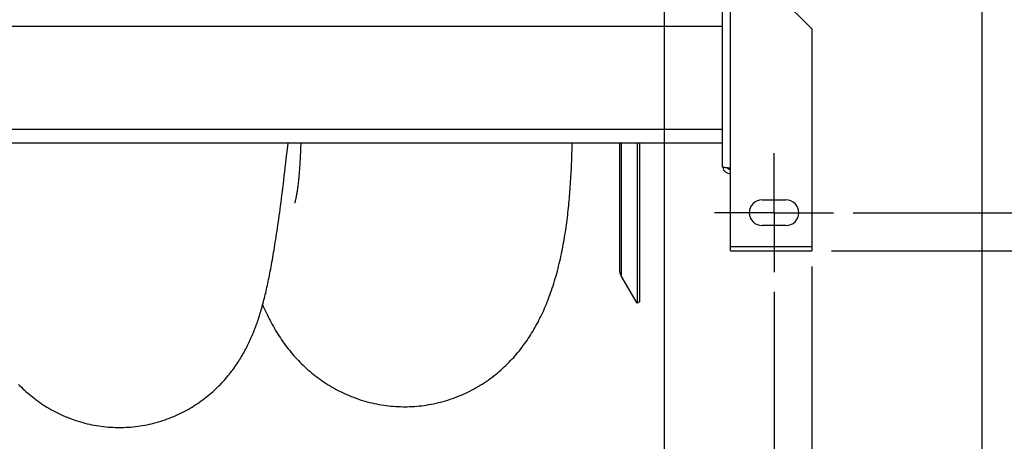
# Model space of a CAD drawing. Extents: x 0 to 420, y 0 to 397.
# Tile 5 of 16: x 194 to 243, y 57 to 78. Entities that reach past the tile are written whole.
import ezdxf

# ---------------------------------------------------------------- set-up
doc = ezdxf.new("R2010")
doc.units = 0
doc.header["$LTSCALE"] = 23.1
doc.linetypes.add('CENTER', pattern=[0.6, 0.375, -0.075, 0.075, -0.075])
doc.layers.get('0').update_dxf_attribs({"linetype": 'CONTINUOUS'})
for name, color, linetype in [('110528_DXF_CONTINUOUS_LINE', 7, 'CONTINUOUS'), ('110528_DXF_DIMENSION', 7, 'CONTINUOUS'), ('110536_DXF_AXIS', 7, 'CONTINUOUS'), ('110536_DXF_CONTINUOUS_LINE', 7, 'CONTINUOUS'), ('110801_DXF_CONTINUOUS_LINE', 7, 'CONTINUOUS'), ('AG_HOSE_125_DXF_CONTINUOUS', 7, 'CONTINUOUS'), ('ASEM_65_125-75_DXF_DIMENSI', 7, 'CONTINUOUS')]:
    doc.layers.add(name, color=color, linetype=linetype)
doc.styles.get("Standard").update_dxf_attribs({"font": 'txt', "width": 0.7})
doc.dimstyles.new('DIMSTYLE_1', dxfattribs={"dimtxt": 3.5, "dimasz": 3, "dimexe": 1.5, "dimexo": 1, "dimgap": 0.875, "dimtad": 1, "dimdec": 0, "dimlfac": 10, "dimtxsty": 'STANDARD', "dimblk": '_ARROW_FILLED', "dimblk1": '_ARROW_FILLED', "dimblk2": '_ARROW_FILLED', "dimcen": 0.09, "dimazin": 3, "dimtp": 0.8, "dimtm": 0.8, "dimtfac": 1, "dimtdec": 0, "dimtofl": 0, "dimtmove": 0, "dimatfit": 3, "dimtolj": 1})
doc.dimstyles.new('DIMSTYLE_2', dxfattribs={"dimtxt": 3.5, "dimasz": 3, "dimexe": 1.5, "dimexo": 1, "dimgap": 0.875, "dimtad": 1, "dimdec": 3, "dimlfac": 10, "dimtxsty": 'STANDARD', "dimblk": '_ARROW_FILLED', "dimblk1": '_ARROW_FILLED', "dimblk2": '_ARROW_FILLED', "dimcen": 0.09, "dimazin": 3, "dimtp": 0.8, "dimtm": 0.8, "dimtfac": 1, "dimtdec": 3, "dimtofl": 0, "dimtmove": 0, "dimatfit": 3, "dimtolj": 1})

# ---------------------------------------------------------------- blocks, each defined once
blk = doc.blocks.new('_ARROW_FILLED')
at = {"color": 0, "linetype": 'BYBLOCK'}
blk.add_solid([(0, 0), (-1, 0.167), (-1, -0.167)], dxfattribs=at)
blk = doc.blocks.new('*D1')
at = {"layer": 'ASEM_65_125-75_DXF_DIMENSI', "color": 2, "linetype": 'CONTINUOUS'}
for p, q in [((234.577, 121.104), (265.757, 121.104)), ((264.257, 121.104), (264.257, 93.677)), ((264.257, 66.251), (264.257, 93.677)), ((234.577, 66.251), (265.757, 66.251))]:
    blk.add_line(p, q, dxfattribs=at)
at = {"layer": 'ASEM_65_125-75_DXF_DIMENSI', "color": 2, "linetype": 'CONTINUOUS', "xscale": 3, "yscale": 3, "zscale": 3}
for p, rotation in [((264.257, 121.104), 90), ((264.257, 66.251), 270)]:
    blk.add_blockref('_ARROW_FILLED', p, dxfattribs=dict(at, rotation=rotation))
at = {"layer": 'ASEM_65_125-75_DXF_DIMENSI', "color": 2, "linetype": 'CONTINUOUS', "insert": (259.882, 93.677), "char_height": 3.5, "width": 12, "attachment_point": 2, "rotation": 90}
blk.add_mtext('549', dxfattribs=at)
blk = doc.blocks.new('*D2')
at = {"layer": 'ASEM_65_125-75_DXF_DIMENSI', "color": 2, "linetype": 'CONTINUOUS'}
for p, q in [((235.677, 119.177), (255.757, 119.177)), ((254.257, 119.177), (254.257, 93.677)), ((254.257, 68.177), (254.257, 93.677)), ((235.677, 68.177), (255.757, 68.177))]:
    blk.add_line(p, q, dxfattribs=at)
at = {"layer": 'ASEM_65_125-75_DXF_DIMENSI', "color": 2, "linetype": 'CONTINUOUS', "xscale": 3, "yscale": 3, "zscale": 3}
for p, rotation in [((254.257, 119.177), 90), ((254.257, 68.177), 270)]:
    blk.add_blockref('_ARROW_FILLED', p, dxfattribs=dict(at, rotation=rotation))
at = {"layer": 'ASEM_65_125-75_DXF_DIMENSI', "color": 2, "linetype": 'CONTINUOUS', "insert": (249.882, 93.677), "char_height": 3.5, "width": 10.875, "attachment_point": 2, "rotation": 90}
blk.add_mtext('510', dxfattribs=at)
blk = doc.blocks.new('*D5')
at = {"layer": 'ASEM_65_125-75_DXF_DIMENSI', "color": 2, "linetype": 'CONTINUOUS'}
for p, q in [((152.377, 65.451), (152.377, 30.873)), ((233.577, 65.451), (233.577, 30.873)), ((152.377, 32.373), (192.977, 32.373)), ((233.577, 32.373), (192.977, 32.373))]:
    blk.add_line(p, q, dxfattribs=at)
at = {"layer": 'ASEM_65_125-75_DXF_DIMENSI', "color": 2, "linetype": 'CONTINUOUS', "xscale": 3, "yscale": 3, "zscale": 3, "rotation": 180}
blk.add_blockref('_ARROW_FILLED', (152.377, 32.373), dxfattribs=at)
at = {"layer": 'ASEM_65_125-75_DXF_DIMENSI', "color": 2, "linetype": 'CONTINUOUS', "xscale": 3, "yscale": 3, "zscale": 3}
blk.add_blockref('_ARROW_FILLED', (233.577, 32.373), dxfattribs=at)
at = {"layer": 'ASEM_65_125-75_DXF_DIMENSI', "color": 2, "linetype": 'CONTINUOUS', "insert": (192.977, 36.748), "char_height": 3.5, "width": 11.25, "attachment_point": 2}
blk.add_mtext('812', dxfattribs=at)
blk = doc.blocks.new('*D6')
at = {"layer": 'ASEM_65_125-75_DXF_DIMENSI', "color": 2, "linetype": 'CONTINUOUS'}
for p, q in [((154.277, 64.177), (154.277, 40.873)), ((231.677, 64.177), (231.677, 40.873)), ((154.277, 42.373), (192.977, 42.373)), ((231.677, 42.373), (192.977, 42.373))]:
    blk.add_line(p, q, dxfattribs=at)
at = {"layer": 'ASEM_65_125-75_DXF_DIMENSI', "color": 2, "linetype": 'CONTINUOUS', "xscale": 3, "yscale": 3, "zscale": 3, "rotation": 180}
blk.add_blockref('_ARROW_FILLED', (154.277, 42.373), dxfattribs=at)
at = {"layer": 'ASEM_65_125-75_DXF_DIMENSI', "color": 2, "linetype": 'CONTINUOUS', "xscale": 3, "yscale": 3, "zscale": 3}
blk.add_blockref('_ARROW_FILLED', (231.677, 42.373), dxfattribs=at)
at = {"layer": 'ASEM_65_125-75_DXF_DIMENSI', "color": 2, "linetype": 'CONTINUOUS', "insert": (192.977, 46.748), "char_height": 3.5, "width": 12.375, "attachment_point": 2}
blk.add_mtext('774', dxfattribs=at)
blk = doc.blocks.new('*D7')
at = {"layer": 'ASEM_65_125-75_DXF_DIMENSI', "color": 2, "linetype": 'CONTINUOUS'}
for p, q in [((150.027, 84.802), (150.027, 20.873)), ((242.162, 84.212), (242.162, 20.873)), ((150.027, 22.373), (196.095, 22.373)), ((242.162, 22.373), (196.095, 22.373))]:
    blk.add_line(p, q, dxfattribs=at)
at = {"layer": 'ASEM_65_125-75_DXF_DIMENSI', "color": 2, "linetype": 'CONTINUOUS', "xscale": 3, "yscale": 3, "zscale": 3, "rotation": 180}
blk.add_blockref('_ARROW_FILLED', (150.027, 22.373), dxfattribs=at)
at = {"layer": 'ASEM_65_125-75_DXF_DIMENSI', "color": 2, "linetype": 'CONTINUOUS', "xscale": 3, "yscale": 3, "zscale": 3}
blk.add_blockref('_ARROW_FILLED', (242.162, 22.373), dxfattribs=at)
at = {"layer": 'ASEM_65_125-75_DXF_DIMENSI', "color": 2, "linetype": 'CONTINUOUS', "insert": (196.095, 26.748), "char_height": 3.5, "width": 11.25, "attachment_point": 2}
blk.add_mtext('921', dxfattribs=at)

msp = doc.modelspace()

# ---------------------------------------------------------------- linework, layer by layer
at = {"layer": '110528_DXF_CONTINUOUS_LINE', "color": 7, "linetype": 'CONTINUOUS'}
for p, q in [((223.87497, 71.68693), (223.87497, 65.31123)), ((224.76109, 71.68693), (224.76109, 63.60225)), ((224.76109, 63.60225), (223.96205, 64.98623)), ((224.89099, 63.67725), (224.76109, 63.60225))]:
    msp.add_line(p, q, dxfattribs=at)
at = {"layer": '110528_DXF_CONTINUOUS_LINE', "color": 9, "linetype": 'CONTINUOUS'}
msp.add_line((223.96205, 71.68693), (223.96205, 64.98623), dxfattribs=at)
at = {"layer": '110528_DXF_CONTINUOUS_LINE', "color": 3, "linetype": 'CONTINUOUS'}
msp.add_line((224.89099, 71.68693), (224.89099, 63.67725), dxfattribs=at)
at = {"layer": '110528_DXF_CONTINUOUS_LINE', "color": 7, "linetype": 'CONTINUOUS'}
msp.add_arc((224.52497, 65.31123), 0.65, 180, 210, dxfattribs=at)
at = {"layer": '110528_DXF_DIMENSION', "color": 2, "linetype": 'CONTINUOUS'}
msp.add_line((226.12272, 134.92668), (226.12272, 52.42783), dxfattribs=at)
at = {"layer": '110536_DXF_AXIS', "color": 7, "linetype": 'CENTER'}
for q in [(231.67722, 71.17726), (228.67721, 68.17725), (234.67723, 68.17725), (231.67722, 65.17724)]:
    msp.add_line((231.67722, 68.17725), q, dxfattribs=at)
at = {"layer": '110536_DXF_CONTINUOUS_LINE', "color": 3, "linetype": 'CONTINUOUS'}
for p, q in [((229.07722, 70.48521), (229.07722, 106.17725)), ((233.57722, 77.47194), (230.57722, 80.47194)), ((233.57722, 77.47194), (233.57722, 66.25059)), ((229.47722, 66.25059), (229.47722, 70.425)), ((231.07722, 68.82725), (232.27722, 68.82725)), ((232.27722, 67.52725), (231.07722, 67.52725)), ((229.47722, 66.2506), (233.57722, 66.2506))]:
    msp.add_line(p, q, dxfattribs=at)
at = {"layer": '110536_DXF_CONTINUOUS_LINE', "color": 9, "linetype": 'CONTINUOUS'}
for p, q in [((229.47722, 70.425), (229.47722, 80.6659)), ((233.57722, 66.4506), (229.47722, 66.4506))]:
    msp.add_line(p, q, dxfattribs=at)
at = {"layer": '110536_DXF_CONTINUOUS_LINE', "color": 3, "linetype": 'CONTINUOUS'}
for centre, radius, start, end in [((229.46867, 70.54259), 0.39145, 189.344649, 190.10915), ((231.07722, 68.17725), 0.65, 90, 270), ((232.27722, 68.17725), 0.65, 270, 90)]:
    msp.add_arc(centre, radius, start, end, dxfattribs=at)
for points, knots in [([(229.47722, 70.425), (229.42618, 70.42989), (229.35203, 70.43698), (229.25782, 70.44708), (229.19779, 70.45446), (229.14903, 70.46144), (229.1113, 70.46901), (229.09003, 70.47458), (229.07722, 70.48162), (229.07722, 70.48521)], [0, 0, 0, 0, 0.37771184, 0.54853637, 0.69852876, 0.82207755, 0.91471109, 0.97358369, 1, 1, 1, 1]), ([(229.08329, 70.47388), (229.09134, 70.42874), (229.12382, 70.34041), (229.21506, 70.23319), (229.33767, 70.16318), (229.43093, 70.14701), (229.47722, 70.14701)], [0, 0, 0, 0, 0.24875061, 0.49833507, 0.74886161, 1, 1, 1, 1])]:
    msp.add_open_spline(points, degree=3, knots=knots, dxfattribs=at)
at = {"layer": '110536_DXF_CONTINUOUS_LINE', "color": 7, "linetype": 'CONTINUOUS'}
msp.add_open_spline([(229.47722, 70.34478), (229.44304, 70.34478), (229.37365, 70.36265), (229.3224, 70.41284), (229.30497, 70.44205)], degree=3, knots=[0, 0, 0, 0, 0.50119096, 1, 1, 1, 1], dxfattribs=at)
at = {"layer": '110801_DXF_CONTINUOUS_LINE', "color": 9, "linetype": 'CONTINUOUS'}
for p, q in [((229.07722, 77.57725), (156.87722, 77.57725)), ((229.07722, 72.38693), (156.87722, 72.38693))]:
    msp.add_line(p, q, dxfattribs=at)
at = {"layer": '110801_DXF_CONTINUOUS_LINE', "color": 7, "linetype": 'CONTINUOUS'}
msp.add_line((229.07722, 71.68693), (156.87722, 71.68693), dxfattribs=at)
at = {"layer": 'AG_HOSE_125_DXF_CONTINUOUS', "color": 7, "linetype": 'CONTINUOUS'}
for p, q in [((207.7347, 70.57931), (207.72927, 70.49656)), ((207.7402, 70.66867), (207.7347, 70.57931)), ((207.74583, 70.76591), (207.7402, 70.66867)), ((207.75147, 70.86838), (207.74583, 70.76591)), ((207.70141, 70.12918), (207.69499, 70.05562)), ((207.70741, 70.20114), (207.70141, 70.12918)), ((207.71301, 70.27178), (207.70741, 70.20114)), ((207.71847, 70.34419), (207.71301, 70.27178)), ((207.7239, 70.41919), (207.71847, 70.34419)), ((207.72927, 70.49656), (207.7239, 70.41919)), ((207.65926, 69.70112), (207.65149, 69.63421)), ((207.66696, 69.77052), (207.65926, 69.70112)), ((207.67436, 69.84014), (207.66696, 69.77052)), ((207.69499, 70.05562), (207.68822, 69.98122)), ((207.47633, 68.67117), (207.47561, 68.66893)), ((207.51401, 68.81233), (207.50675, 68.78234)), ((207.52164, 68.84508), (207.51401, 68.81233)), ((207.52976, 68.88128), (207.52164, 68.84508)), ((207.53826, 68.92063), (207.52976, 68.88128)), ((207.54667, 68.9612), (207.53826, 68.92063)), ((207.55553, 69.00573), (207.54667, 68.9612)), ((207.56478, 69.05404), (207.55553, 69.00573))]:
    msp.add_line(p, q, dxfattribs=at)
for points in [[(198.63235, 57.32727), (198.73576, 57.32803), (198.85424, 57.33078), (198.97264, 57.33552), (199.09094, 57.34227), (199.2091, 57.35101), (199.32707, 57.36174), (199.44482, 57.37446), (199.56232, 57.38916), (199.6795, 57.40583), (199.79636, 57.42447), (199.91284, 57.44507), (200.0289, 57.46762), (200.14452, 57.4921), (200.25965, 57.51851), (200.37424, 57.54683), (200.48825, 57.57705), (200.60167, 57.60915), (200.71442, 57.64311), (200.82648, 57.67891), (200.93782, 57.71655), (201.04836, 57.75598), (201.15809, 57.79719), (201.26697, 57.84015), (201.37492, 57.88483), (201.48192, 57.93121), (201.58795, 57.97925), (201.69292, 58.02891), (201.79681, 58.08015), (201.8996, 58.13296), (202.0012, 58.18727), (202.10159, 58.24303), (202.20075, 58.30024), (202.29859, 58.35879), (202.39508, 58.41865), (202.49023, 58.4798), (202.58391, 58.54211), (202.67612, 58.60556), (202.76685, 58.6701), (202.85602, 58.73563), (202.94361, 58.8021), (203.02964, 58.86948), (203.11404, 58.93767), (203.1968, 59.00661), (203.27794, 59.07627), (203.35741, 59.14654), (203.43519, 59.21738), (203.51133, 59.28874), (203.58576, 59.36053), (203.65851, 59.4327), (203.72959, 59.50521), (203.799, 59.57799), (203.86677, 59.65101), (203.93292, 59.72422), (203.99745, 59.79759), (204.0604, 59.87106), (204.12179, 59.94461), (204.18163, 60.01818), (204.23997, 60.09177), (204.2968, 60.16532), (204.35213, 60.23874), (204.40599, 60.31202), (204.4584, 60.38512), (204.50931, 60.4579), (204.55871, 60.53026), (204.60669, 60.60225), (204.6533, 60.67385), (204.69846, 60.7449), (204.74232, 60.81553), (204.78519, 60.88616), (204.82709, 60.95683), (204.86803, 61.0275), (204.90828, 61.09858), (204.94793, 61.17023), (204.9869, 61.24231), (205.02517, 61.31478), (205.06278, 61.38768), (205.09972, 61.46098), (205.13592, 61.53451), (205.17138, 61.60825), (205.20613, 61.68224), (205.24012, 61.75632), (205.27336, 61.83048), (205.30589, 61.90476), (205.33767, 61.97906), (205.36873, 62.05335), (205.3991, 62.12769), (205.42882, 62.20211), (205.4579, 62.27663), (205.48638, 62.35126), (205.51429, 62.42609), (205.54166, 62.50114), (205.56852, 62.57643), (205.5949, 62.65205), (205.62082, 62.728), (205.6463, 62.80434), (205.67139, 62.88115), (205.6961, 62.95848), (205.72045, 63.03635), (205.74448, 63.11485), (205.76819, 63.19399), (205.79161, 63.27383), (205.81477, 63.35448), (205.83769, 63.43598), (205.86039, 63.51838), (205.8829, 63.60179), (205.90523, 63.68629), (205.9274, 63.7719), (205.94943, 63.85868), (205.97132, 63.9467), (205.99309, 64.03598), (206.01475, 64.12658), (206.0363, 64.21853), (206.05776, 64.31189), (206.07914, 64.4067), (206.10044, 64.50299), (206.12167, 64.60083), (206.14285, 64.70027), (206.16398, 64.80138), (206.18507, 64.90419), (206.20613, 65.00875), (206.22717, 65.11511), (206.24819, 65.22332), (206.2692, 65.33344), (206.29021, 65.44551), (206.31123, 65.55959), (206.33227, 65.67575), (206.35333, 65.79406), (206.37442, 65.91455), (206.39555, 66.0373), (206.41673, 66.16235), (206.43795, 66.28975), (206.45923, 66.41959), (206.48057, 66.5519), (206.50198, 66.68673), (206.52347, 66.82421), (206.54504, 66.9644), (206.5667, 67.10732), (206.58845, 67.25307), (206.6103, 67.40169), (206.63224, 67.55324), (206.65431, 67.70783), (206.67649, 67.86551), (206.69879, 68.02634), (206.72122, 68.19045), (206.74379, 68.35783), (206.76649, 68.52859), (206.78937, 68.70301), (206.8124, 68.88106), (206.8356, 69.06288), (206.85904, 69.249), (206.88272, 69.43951), (206.90662, 69.63447), (206.93082, 69.83447), (206.95533, 70.03958), (206.98013, 70.24991), (207.00529, 70.46608), (207.03085, 70.68842), (207.05677, 70.91683), (207.08306, 71.15136), (207.10975, 71.39257), (207.14187, 71.68693)], [(207.78538, 71.68693), (207.78286, 71.60916), (207.78046, 71.53823), (207.77801, 71.46905), (207.77551, 71.40156), (207.77297, 71.3358), (207.77038, 71.27176), (207.76775, 71.20938)], [(213.05241, 58.37588), (213.15928, 58.37704), (213.28185, 58.38031), (213.40435, 58.38566), (213.52677, 58.39309), (213.64906, 58.40259), (213.77116, 58.41416), (213.89303, 58.42779), (214.01463, 58.44348), (214.13592, 58.46122), (214.25685, 58.481), (214.37739, 58.50282), (214.49749, 58.52666), (214.6171, 58.5525), (214.73621, 58.58034), (214.85475, 58.61016), (214.97269, 58.64195), (215.09002, 58.67569), (215.20667, 58.71136), (215.32264, 58.74896), (215.43788, 58.78846), (215.55228, 58.82982), (215.66582, 58.87301), (215.77847, 58.91801), (215.8901, 58.96476), (216.00065, 59.01322), (216.11014, 59.06337), (216.21855, 59.11519), (216.32584, 59.16863), (216.43201, 59.22368), (216.53709, 59.28034), (216.64106, 59.33859), (216.74391, 59.39839), (216.84565, 59.45974), (216.94628, 59.52263), (217.04577, 59.58703), (217.14412, 59.65293), (217.24136, 59.72032), (217.33744, 59.78917), (217.43226, 59.85939), (217.52582, 59.93095), (217.61811, 60.00383), (217.70897, 60.0779), (217.79843, 60.15312), (217.88646, 60.22946), (217.97295, 60.30677), (218.05788, 60.38501), (218.14127, 60.46415), (218.22302, 60.54405), (218.3031, 60.62462), (218.38156, 60.70587), (218.45843, 60.78775), (218.53368, 60.87023), (218.60738, 60.95327), (218.67958, 61.03692), (218.75031, 61.12115), (218.81959, 61.20593), (218.88746, 61.2913), (218.95396, 61.37721), (219.0191, 61.46366), (219.08294, 61.5507), (219.14549, 61.63827), (219.20679, 61.72641), (219.26697, 61.81526), (219.32607, 61.90486), (219.38408, 61.99517), (219.44103, 62.08623), (219.49695, 62.17805), (219.55185, 62.27063), (219.60574, 62.36396), (219.65862, 62.45804), (219.71053, 62.55289), (219.76148, 62.64852), (219.81143, 62.74483), (219.86046, 62.84195), (219.90874, 62.94022), (219.95628, 63.03962), (220.0031, 63.14023), (220.0494, 63.24252), (220.09525, 63.3467), (220.14056, 63.45263), (220.18531, 63.56031), (220.22955, 63.66994), (220.27323, 63.78143), (220.31616, 63.89432), (220.35825, 64.00838), (220.39965, 64.12395), (220.44049, 64.24146), (220.48091, 64.36136), (220.52073, 64.48327), (220.55965, 64.60633), (220.59774, 64.73077), (220.63496, 64.85639), (220.67088, 64.98173), (220.70541, 65.1062), (220.7388, 65.23039), (220.77114, 65.35456), (220.8025, 65.47886), (220.83284, 65.60309), (220.86209, 65.72682), (220.89026, 65.84985), (220.9174, 65.97232), (220.94358, 66.09442), (220.96883, 66.21603), (220.99319, 66.33723), (221.01674, 66.4584), (221.0395, 66.57954), (221.06149, 66.70064), (221.08281, 66.82209), (221.10348, 66.94401), (221.12347, 67.06627), (221.1428, 67.18891), (221.1615, 67.31204), (221.17956, 67.43553), (221.19694, 67.55907), (221.21366, 67.68259), (221.22973, 67.80617), (221.24516, 67.92966), (221.25999, 68.05322), (221.2742, 68.17667), (221.28772, 68.29926), (221.30051, 68.42049), (221.31271, 68.54091), (221.32444, 68.66136), (221.33572, 68.7821), (221.34648, 68.90279), (221.35673, 69.02331), (221.36651, 69.14346), (221.37587, 69.2635), (221.38483, 69.38399), (221.39337, 69.50496), (221.40153, 69.62643), (221.40941, 69.74904), (221.41702, 69.87295), (221.4243, 69.99803), (221.43124, 70.12442), (221.43787, 70.25209), (221.44423, 70.38116), (221.45032, 70.5121), (221.45613, 70.64498), (221.46166, 70.77978), (221.46694, 70.91685), (221.47198, 71.05626), (221.47675, 71.198), (221.48126, 71.34235), (221.48553, 71.48944), (221.48956, 71.63924), (221.49075, 71.68693)], [(207.76775, 71.20938), (207.76242, 71.08949), (207.75972, 71.03192), (207.757, 70.97587), (207.75425, 70.92138), (207.75147, 70.86838)], [(207.65149, 69.63421), (207.64367, 69.56998), (207.63966, 69.53816), (207.63559, 69.50662), (207.63145, 69.47531), (207.62725, 69.44421), (207.62298, 69.41335), (207.61866, 69.3828), (207.61426, 69.35248), (207.60981, 69.32246), (207.60534, 69.293), (207.60086, 69.26423), (207.59638, 69.23601), (207.59187, 69.20829), (207.58732, 69.18099), (207.58276, 69.15419), (207.57822, 69.12806), (207.57374, 69.10282), (207.56928, 69.07828), (207.56478, 69.05404)], [(207.68822, 69.98122), (207.68143, 69.9102), (207.67794, 69.87518), (207.67436, 69.84014)], [(207.50675, 68.78234), (207.50014, 68.75606), (207.49713, 68.74442), (207.49433, 68.73377), (207.49179, 68.72435), (207.48948, 68.71594), (207.48723, 68.70792), (207.48495, 68.69991), (207.48274, 68.6923), (207.48074, 68.68556), (207.47897, 68.67967), (207.47743, 68.67468), (207.47633, 68.67117)], [(205.86172, 63.52333), (205.89598, 63.44361), (205.94261, 63.33791), (205.99003, 63.23317), (206.03829, 63.12938), (206.0874, 63.02648), (206.13743, 62.92439), (206.18839, 62.82311), (206.24034, 62.72258), (206.29331, 62.62273), (206.34737, 62.52353), (206.40254, 62.42496), (206.45883, 62.32705), (206.51628, 62.22978), (206.57492, 62.13314), (206.63476, 62.03716), (206.69585, 61.9418), (206.7582, 61.84709), (206.8218, 61.7531), (206.88673, 61.65973), (206.95296, 61.56708), (207.02027, 61.4755), (207.08867, 61.38496), (207.15817, 61.29546), (207.22848, 61.2074), (207.29946, 61.1209), (207.37124, 61.0358), (207.44391, 60.95196), (207.51741, 60.86946), (207.59181, 60.7882), (207.66745, 60.70784), (207.74438, 60.62832), (207.82257, 60.54973), (207.9022, 60.4719), (207.98337, 60.3948), (208.066, 60.31853), (208.15006, 60.24316), (208.23557, 60.16871), (208.32253, 60.09522), (208.41089, 60.02277), (208.50066, 59.95138), (208.59182, 59.88109), (208.68434, 59.81196), (208.7782, 59.74404), (208.87342, 59.67734), (208.96993, 59.61193), (209.06772, 59.54784), (209.1668, 59.4851), (209.26711, 59.42376), (209.36864, 59.36386), (209.47138, 59.30542), (209.57528, 59.24849), (209.68033, 59.1931), (209.78651, 59.13927), (209.89377, 59.08705), (210.0021, 59.03646), (210.11147, 58.98753), (210.22184, 58.94031), (210.33317, 58.89481), (210.44546, 58.85105), (210.55864, 58.80909), (210.67269, 58.76893), (210.78759, 58.73059), (210.90325, 58.69413), (211.01965, 58.65955), (211.13677, 58.62687), (211.25453, 58.59612), (211.37288, 58.56733), (211.4918, 58.5405), (211.61123, 58.51565), (211.73112, 58.4928), (211.85144, 58.47196), (211.97215, 58.45315), (212.09321, 58.43636), (212.21458, 58.42161), (212.33622, 58.40891), (212.45809, 58.39826), (212.58016, 58.38966), (212.70237, 58.38314), (212.8247, 58.37867), (212.9471, 58.37628), (213.05241, 58.37588)], [(193.53869, 59.50159), (193.60963, 59.42932), (193.68222, 59.3574), (193.75651, 59.28583), (193.83249, 59.21468), (193.91013, 59.14406), (193.98944, 59.07399), (194.07043, 59.00452), (194.15305, 58.93576), (194.2373, 58.86774), (194.3232, 58.80052), (194.41067, 58.73419), (194.49972, 58.66878), (194.59035, 58.60435), (194.68247, 58.541), (194.77607, 58.47877), (194.87115, 58.4177), (194.96758, 58.35791), (195.06534, 58.29944), (195.16443, 58.2423), (195.26475, 58.1866), (195.36627, 58.13236), (195.469, 58.0796), (195.57284, 58.0284), (195.67778, 57.97878), (195.78379, 57.93076), (195.8908, 57.8844), (195.99878, 57.83973), (196.10769, 57.79677), (196.21746, 57.75557), (196.32805, 57.71614), (196.43943, 57.67851), (196.55153, 57.64272), (196.6643, 57.60877), (196.77774, 57.57669), (196.89177, 57.54649), (197.00638, 57.51819), (197.12152, 57.4918), (197.23714, 57.46734), (197.35321, 57.44482), (197.4697, 57.42424), (197.58656, 57.40563), (197.70376, 57.38897), (197.82125, 57.3743), (197.939, 57.3616), (198.05698, 57.35089), (198.17513, 57.34218), (198.29343, 57.33545), (198.41183, 57.33073), (198.5303, 57.32801), (198.63235, 57.32727)]]:
    msp.add_lwpolyline(points, dxfattribs=at)

# ---------------------------------------------------------------- dimensions: what is measured, and where the dimension line sits
at = {"layer": 'ASEM_65_125-75_DXF_DIMENSI', "color": 2, "linetype": 'CONTINUOUS'}
for base, p1, p2, angle, dimstyle, picture, middle in [((264.25722, 66.2506), (233.57722, 121.10391), (233.57722, 66.2506), 270, 'DIMSTYLE_1', '*D1', (264.25722, 93.17726)), ((254.25722, 119.17725), (234.67723, 68.17725), (234.67723, 119.17725), 90, 'DIMSTYLE_2', '*D2', (254.25722, 93.17725)), ((154.27722, 42.37333), (231.67722, 65.17724), (154.27722, 65.17724), 180, 'DIMSTYLE_2', '*D6', (192.47721, 42.37333))]:
    dim = msp.add_linear_dim(base=base, p1=p1, p2=p2, angle=angle, dimstyle=dimstyle, dxfattribs=at)
    dim.commit()
    dim.dimension.update_dxf_attribs({"geometry": picture, "text_midpoint": middle, "dimtype": 160})
for base, p1, p2, dimstyle, picture, middle in [((242.16222, 22.37333), (150.02722, 85.80225), (242.16222, 85.21225), 'DIMSTYLE_1', '*D7', (195.59472, 22.37333)), ((233.57722, 32.37333), (152.37722, 66.4506), (233.57722, 66.4506), 'DIMSTYLE_2', '*D5', (192.47721, 32.37333))]:
    dim = msp.add_linear_dim(base=base, p1=p1, p2=p2, dimstyle=dimstyle, dxfattribs=at)
    dim.commit()
    dim.dimension.update_dxf_attribs({"geometry": picture, "text_midpoint": middle, "dimtype": 160})

doc.saveas('drawing.dxf')
